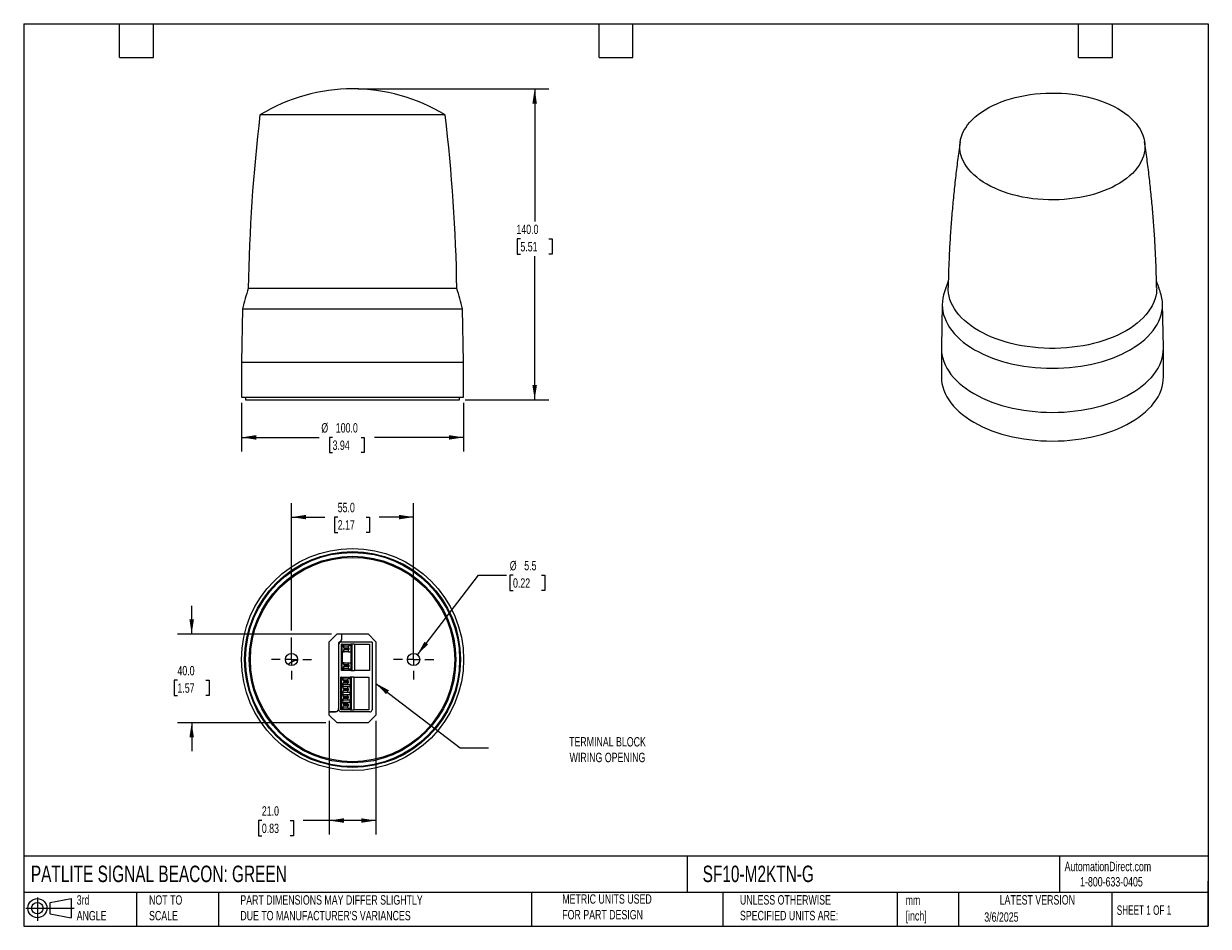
# Model space of a CAD drawing. Header units: millimetres. Extents: x 13 to 546, y 13 to 419.
import ezdxf

# ---------------------------------------------------------------- set-up
doc = ezdxf.new("R2010")
doc.units = ezdxf.units.MM
doc.header["$LTSCALE"] = 2
doc.linetypes.add('SLD-Center', pattern=[19.05, 15.24, -1.27, 1.27, -1.27])
doc.linetypes.add('SLD-Solid', pattern=[0])
doc.layers.add('CENTER', color=40, linetype='SLD-Center')
doc.layers.add('SLD-DEFPOINTS', color=7, linetype='Continuous')
doc.layers.add('DIMENSIONS', color=140, linetype='SLD-Solid', lineweight=25)
doc.layers.add('TEXT', color=140, linetype='SLD-Solid', lineweight=25)
doc.styles.add('SLDTEXTSTYLE0', font='TXT', dxfattribs={"width": 0.7})
doc.styles.add('SLDTEXTSTYLE1', font='TXT', dxfattribs={"width": 0.65})
doc.dimstyles.new('SLDDIMSTYLE0', dxfattribs={"dimtxt": 4.316016, "dimasz": 6.604, "dimexe": 0, "dimexo": 0.0625, "dimgap": 1.079004, "dimtad": 0, "dimtih": 1, "dimtoh": 1, "dimrnd": 1e-09, "dimzin": 4, "dimdsep": 46, "dimtxsty": 'SLDTEXTSTYLE0', "dimsah": 1, "dimcen": 0.09, "dimadec": 0, "dimazin": 1, "dimtfac": 1, "dimtofl": 0, "dimtmove": 0, "dimatfit": 3, "dimfxl": 0, "dimfrac": 2, "dimtolj": 1, "dimtzin": 12, "dimarcsym": 0})
doc.dimstyles.new('SLDDIMSTYLE1', dxfattribs={"dimtxt": 4.316016, "dimasz": 6.604, "dimexe": 0, "dimexo": 0.0625, "dimgap": 1.079004, "dimtad": 0, "dimtih": 1, "dimtoh": 1, "dimrnd": 1e-09, "dimzin": 12, "dimdsep": 46, "dimtxsty": 'SLDTEXTSTYLE0', "dimsah": 1, "dimcen": 0, "dimadec": 0, "dimazin": 3, "dimtfac": 1, "dimtofl": 0, "dimtmove": 0, "dimatfit": 3, "dimfxl": 0, "dimfrac": 2, "dimtolj": 1, "dimtzin": 12, "dimarcsym": 0})
doc.dimstyles.new('SLDDIMSTYLE2', dxfattribs={"dimtxt": 4.316016, "dimasz": 6.604, "dimexe": 0, "dimexo": 0.0625, "dimgap": 1.079004, "dimtad": 0, "dimtih": 1, "dimtoh": 1, "dimrnd": 1e-09, "dimzin": 4, "dimdsep": 46, "dimtxsty": 'SLDTEXTSTYLE0', "dimsah": 1, "dimcen": 0.09, "dimadec": 0, "dimazin": 1, "dimtfac": 1, "dimtmove": 0, "dimatfit": 0, "dimfxl": 0, "dimfrac": 2, "dimtolj": 1, "dimtzin": 12, "dimarcsym": 0})
doc.dimstyles.new('SLDDIMSTYLE3', dxfattribs={"dimtxt": 0.18, "dimasz": 6.604, "dimexe": 0, "dimexo": 0.0625, "dimgap": 0, "dimtad": 0, "dimtih": 1, "dimtoh": 1, "dimdec": 0, "dimrnd": 1e-09, "dimzin": 0, "dimdsep": 46, "dimtxsty": 'Standard', "dimsah": 1, "dimcen": 0.09, "dimadec": 0, "dimazin": 0, "dimtfac": 6.604, "dimtdec": 0, "dimtofl": 0, "dimtmove": 0, "dimatfit": 3, "dimfxl": 0, "dimfrac": 2, "dimtolj": 1, "dimtzin": 0, "dimarcsym": 0})

# ---------------------------------------------------------------- blocks, each defined once
blk = doc.blocks.new('Block11')
at = {"color": 7, "linetype": 'SLD-Solid', "lineweight": 18}
for p, q in [((0, 5.76), (21.75, 5.76)), ((5.18, 10.62), (5.18, 0)), ((10.96, 8.33), (20.35, 10.06)), ((10.96, 3.19), (10.96, 8.33)), ((20.35, 10.06), (20.35, 1.46)), ((10.96, 3.19), (20.35, 1.46))]:
    blk.add_line(p, q, dxfattribs=at)
for radius in [4.3, 2.57]:
    blk.add_circle((5.18, 5.76), radius, dxfattribs=at)
blk = doc.blocks.new('Block12')
at = {"layer": 'SLD-DEFPOINTS'}
blk.add_blockref('Block11', (0, 0), dxfattribs=at)
blk = doc.blocks.new('_D')
at = {"layer": 'DIMENSIONS'}
for p, q in [((110.78, 248.41), (110.78, 226.48)), ((210.78, 248.41), (210.78, 226.48)), ((110.78, 232.83), (145.76, 232.83)), ((151.78, 232.83), (150.33, 232.83)), ((150.33, 232.83), (150.33, 225.97)), ((164.6, 232.83), (166.05, 232.83)), ((166.05, 232.83), (166.05, 225.97)), ((210.78, 232.83), (170.62, 232.83)), ((150.33, 225.97), (151.78, 225.97)), ((166.05, 225.97), (164.6, 225.97))]:
    blk.add_line(p, q, dxfattribs=at)
for points in [[(110.78, 232.83), (117.38, 231.81), (117.38, 233.85)], [(210.78, 232.83), (204.17, 233.85), (204.17, 231.81)]]:
    blk.add_solid(points, dxfattribs=at)
at = {"layer": 'DIMENSIONS', "char_height": 4.233, "attachment_point": 1, "style": 'SLDTEXTSTYLE0'}
for s, insert in [('%%c', (146.72, 239.25)), ('100.0', (153.24, 239.25)), ('3.94', (151.78, 231.43))]:
    blk.add_mtext(s, dxfattribs=dict(at, insert=insert))
blk = doc.blocks.new('_D_1')
at = {"layer": 'DIMENSIONS'}
for p, q in [((163.32, 389.75), (249.13, 389.75)), ((242.78, 389.75), (242.78, 330.04)), ((236.36, 322.21), (234.91, 322.21)), ((234.91, 322.21), (234.91, 315.35)), ((249.19, 322.21), (250.64, 322.21)), ((250.64, 322.21), (250.64, 315.35)), ((234.91, 315.35), (236.36, 315.35)), ((250.64, 315.35), (249.19, 315.35)), ((242.78, 249.75), (242.78, 314.39)), ((211.52, 249.75), (249.13, 249.75))]:
    blk.add_line(p, q, dxfattribs=at)
for points in [[(242.78, 389.75), (241.76, 383.14), (243.79, 383.14)], [(242.78, 249.75), (243.79, 256.35), (241.76, 256.35)]]:
    blk.add_solid(points, dxfattribs=at)
at = {"layer": 'DIMENSIONS', "char_height": 4.233, "attachment_point": 1, "style": 'SLDTEXTSTYLE0'}
for s, insert in [('140.0', (234.57, 328.64)), ('5.51', (236.36, 320.81))]:
    blk.add_mtext(s, dxfattribs=dict(at, insert=insert))
blk = doc.blocks.new('_D_2')
at = {"layer": 'DIMENSIONS'}
for p, q in [((133.28, 145.84), (133.28, 203.29)), ((188.28, 135.35), (188.28, 203.29)), ((133.28, 196.94), (148.25, 196.94)), ((154.1, 196.94), (152.65, 196.94)), ((152.65, 196.94), (152.65, 190.08)), ((166.92, 196.94), (168.37, 196.94)), ((168.37, 196.94), (168.37, 190.08)), ((188.28, 196.94), (172.77, 196.94)), ((152.65, 190.08), (154.1, 190.08)), ((168.37, 190.08), (166.92, 190.08)), ((133.28, 135.35), (133.28, 142.79))]:
    blk.add_line(p, q, dxfattribs=at)
for points in [[(133.28, 196.94), (139.88, 195.93), (139.88, 197.96)], [(188.28, 196.94), (181.67, 197.96), (181.67, 195.93)]]:
    blk.add_solid(points, dxfattribs=at)
at = {"layer": 'DIMENSIONS', "char_height": 4.233, "attachment_point": 1, "style": 'SLDTEXTSTYLE0'}
for s, insert in [('55.0', (154.1, 203.37)), ('2.17', (154.1, 195.54))]:
    blk.add_mtext(s, dxfattribs=dict(at, insert=insert))
blk = doc.blocks.new('_D_3')
at = {"layer": 'DIMENSIONS'}
for p, q in [((189.95, 135), (217.43, 170.79)), ((217.43, 170.79), (230.13, 170.79)), ((233.03, 170.79), (231.58, 170.79)), ((231.58, 170.79), (231.58, 163.93)), ((245.85, 170.79), (247.3, 170.79)), ((247.3, 170.79), (247.3, 163.93)), ((231.58, 163.93), (233.03, 163.93)), ((247.3, 163.93), (245.85, 163.93))]:
    blk.add_line(p, q, dxfattribs=at)
blk.add_solid([(189.95, 135), (194.78, 139.61), (193.17, 140.85)], dxfattribs=at)
at = {"layer": 'DIMENSIONS', "char_height": 4.233, "attachment_point": 1, "style": 'SLDTEXTSTYLE0'}
for s, insert in [('%%c', (231.57, 177.22)), ('5.5', (238.08, 177.22)), ('0.22', (233.03, 169.39))]:
    blk.add_mtext(s, dxfattribs=dict(at, insert=insert))
blk = doc.blocks.new('_D_4')
at = {"layer": 'DIMENSIONS'}
for p, q in [((150.28, 105.27), (150.28, 53.97)), ((171.28, 105.27), (171.28, 53.97)), ((119.93, 60.32), (118.48, 60.32)), ((118.48, 60.32), (118.48, 53.46)), ((132.75, 60.32), (134.2, 60.32)), ((134.2, 60.32), (134.2, 53.46)), ((150.28, 60.32), (138.6, 60.32)), ((171.28, 60.32), (150.28, 60.32)), ((118.48, 53.46), (119.93, 53.46)), ((134.2, 53.46), (132.75, 53.46))]:
    blk.add_line(p, q, dxfattribs=at)
for points in [[(150.28, 60.32), (156.88, 59.31), (156.88, 61.34)], [(171.28, 60.32), (164.67, 61.34), (164.67, 59.31)]]:
    blk.add_solid(points, dxfattribs=at)
at = {"layer": 'DIMENSIONS', "char_height": 4.233, "attachment_point": 1, "style": 'SLDTEXTSTYLE0'}
for s, insert in [('21.0', (119.93, 66.75)), ('0.83', (119.93, 58.92))]:
    blk.add_mtext(s, dxfattribs=dict(at, insert=insert))
blk = doc.blocks.new('_D_5')
at = {"layer": 'DIMENSIONS'}
for p, q in [((88.34, 144.31), (88.34, 157.01)), ((151.24, 144.31), (81.99, 144.31)), ((81.93, 123.5), (80.48, 123.5)), ((80.48, 123.5), (80.48, 116.64)), ((94.75, 123.5), (96.2, 123.5)), ((96.2, 123.5), (96.2, 116.64)), ((80.48, 116.64), (81.93, 116.64)), ((96.2, 116.64), (94.75, 116.64)), ((148.75, 104.31), (81.99, 104.31)), ((88.34, 104.31), (88.34, 91.61))]:
    blk.add_line(p, q, dxfattribs=at)
for points in [[(88.34, 144.31), (89.36, 150.92), (87.32, 150.92)], [(88.34, 104.31), (87.32, 97.71), (89.36, 97.71)]]:
    blk.add_solid(points, dxfattribs=at)
at = {"layer": 'DIMENSIONS', "char_height": 4.233, "attachment_point": 1, "style": 'SLDTEXTSTYLE0'}
for s, insert in [('40.0', (81.93, 129.92)), ('1.57', (81.93, 122.09))]:
    blk.add_mtext(s, dxfattribs=dict(at, insert=insert))
blk = doc.blocks.new('SW_CENTERMARKSYMBOL_0')
at = {"layer": 'CENTER', "color": 0}
for p, q in [((0, 5.08), (0, 9.04)), ((-5.08, 0), (-9.04, 0)), ((0, 0), (-2.54, 0)), ((0, 0), (0, 2.54)), ((0, 0), (0, -2.54)), ((0, 0), (2.54, 0)), ((5.08, 0), (9.04, 0)), ((0, -5.08), (0, -9.04))]:
    blk.add_line(p, q, dxfattribs=at)
blk = doc.blocks.new('SW_CENTERMARKSYMBOL_1')
at = {"layer": 'CENTER', "color": 0}
for p, q in [((0, 5.08), (0, 9.04)), ((-5.08, 0), (-9.04, 0)), ((0, 0), (-2.54, 0)), ((0, 0), (0, 2.54)), ((0, 0), (0, -2.54)), ((0, 0), (2.54, 0)), ((5.08, 0), (9.04, 0)), ((0, -5.08), (0, -9.04))]:
    blk.add_line(p, q, dxfattribs=at)

msp = doc.modelspace()

# ---------------------------------------------------------------- linework, layer by layer
for p, q in [((202.458, 378.029), (119.094, 378.029)), ((207.732, 299.888), (113.82, 299.888)), ((111.195, 290.746), (110.776, 266.746)), ((111.195, 290.746), (210.357, 290.746)), ((210.776, 266.746), (210.357, 290.746)), ((426.326, 292.912), (425.907, 273.318)), ((525.9, 273.318), (525.481, 292.912)), ((425.907, 273.318), (425.904, 272.961)), ((425.904, 272.961), (425.904, 260.06)), ((525.904, 272.961), (525.9, 273.318)), ((525.904, 260.06), (525.904, 272.961)), ((110.776, 266.746), (110.776, 250.946)), ((110.776, 266.746), (160.776, 266.746)), ((160.776, 266.746), (210.776, 266.746)), ((210.776, 250.946), (210.776, 266.746)), ((110.776, 250.946), (210.776, 250.946)), ((112.576, 250.946), (112.576, 249.746)), ((208.976, 249.746), (208.976, 250.946)), ((112.576, 249.746), (160.776, 249.746)), ((160.776, 249.746), (208.976, 249.746)), ((150.276, 140.814), (153.776, 144.314)), ((153.776, 144.314), (167.776, 144.314)), ((155.75, 144.314), (155.75, 142.022)), ((155.776, 144.314), (155.776, 142.007)), ((167.776, 144.314), (171.276, 140.814)), ((150.276, 107.814), (150.276, 140.814)), ((154.424, 140.395), (154.424, 110.713)), ((154.45, 140.384), (154.45, 110.687)), ((154.602, 110.239), (154.602, 139.688)), ((169.55, 140.687), (155.602, 140.687)), ((155.726, 127.904), (155.726, 139.724)), ((156.039, 139.724), (155.726, 139.724)), ((155.75, 142.022), (155.776, 142.007)), ((156.039, 139.724), (156.039, 138.74)), ((156.274, 139.724), (156.274, 139.054)), ((156.274, 139.724), (159.96, 139.724)), ((156.694, 138.964), (156.694, 138.124)), ((156.694, 138.964), (158.9, 138.964)), ((158.9, 138.124), (158.9, 138.964)), ((159.96, 138.964), (158.9, 138.964)), ((159.96, 139.724), (159.96, 138.964)), ((160.385, 139.724), (159.96, 139.724)), ((159.96, 138.964), (159.96, 136.284)), ((160.385, 139.724), (160.385, 127.904)), ((161.608, 139.724), (160.385, 139.724)), ((161.608, 139.724), (161.608, 127.904)), ((161.608, 139.724), (168.426, 139.724)), ((168.426, 139.724), (168.426, 127.904)), ((169.55, 140.687), (169.55, 110.239)), ((171.276, 140.814), (171.276, 107.814)), ((156.039, 131.12), (156.039, 136.507)), ((156.694, 138.624), (156.064, 138.624)), ((156.064, 136.624), (156.694, 136.624)), ((156.071, 136.624), (156.071, 138.624)), ((156.274, 131.434), (156.274, 136.194)), ((157.118, 137.905), (156.694, 138.124)), ((156.694, 138.124), (158.9, 138.124)), ((157.118, 137.342), (156.694, 137.124)), ((156.694, 137.124), (156.694, 136.284)), ((158.9, 137.124), (156.694, 137.124)), ((158.9, 136.284), (156.694, 136.284)), ((157.118, 137.905), (159.324, 137.905)), ((157.118, 137.905), (157.118, 137.342)), ((157.118, 137.342), (159.324, 137.342)), ((158.9, 138.124), (159.324, 137.905)), ((158.9, 137.124), (159.324, 137.342)), ((158.9, 136.284), (158.9, 137.124)), ((158.9, 136.284), (159.96, 136.284)), ((159.324, 137.342), (159.324, 137.905)), ((159.96, 136.284), (159.96, 131.344)), ((156.039, 127.904), (156.039, 128.887)), ((156.694, 131.004), (156.064, 131.004)), ((156.064, 129.004), (156.694, 129.004)), ((156.071, 129.004), (156.071, 131.004)), ((156.274, 128.574), (156.274, 127.904)), ((156.694, 131.344), (156.694, 130.504)), ((156.694, 131.344), (158.9, 131.344)), ((156.694, 130.504), (157.118, 130.285)), ((156.694, 130.504), (158.9, 130.504)), ((156.694, 129.504), (157.118, 129.722)), ((156.694, 129.504), (156.694, 128.664)), ((158.9, 129.504), (156.694, 129.504)), ((158.9, 128.664), (156.694, 128.664)), ((159.324, 130.285), (157.118, 130.285)), ((157.118, 130.285), (157.118, 129.722)), ((159.324, 129.722), (157.118, 129.722)), ((158.9, 130.504), (158.9, 131.344)), ((158.9, 131.344), (159.96, 131.344)), ((159.324, 130.285), (158.9, 130.504)), ((159.324, 129.722), (158.9, 129.504)), ((158.9, 128.664), (158.9, 129.504)), ((158.9, 128.664), (159.96, 128.664)), ((159.324, 129.722), (159.324, 130.285)), ((159.96, 131.344), (159.96, 128.664)), ((159.96, 128.664), (159.96, 127.904)), ((155.426, 110.204), (155.426, 124.904)), ((155.739, 124.904), (155.426, 124.904)), ((156.039, 127.904), (155.726, 127.904)), ((155.739, 124.904), (155.739, 123.92)), ((156.394, 123.804), (155.764, 123.804)), ((155.771, 121.804), (155.771, 123.804)), ((155.974, 124.904), (155.974, 124.234)), ((155.974, 124.904), (159.66, 124.904)), ((156.274, 127.904), (156.039, 127.904)), ((159.96, 127.904), (156.274, 127.904)), ((156.394, 124.144), (156.394, 123.304)), ((156.394, 124.144), (158.6, 124.144)), ((156.394, 123.304), (158.6, 123.304)), ((156.818, 123.085), (156.394, 123.304)), ((156.818, 123.085), (159.024, 123.085)), ((156.818, 123.085), (156.818, 122.522)), ((158.6, 123.304), (158.6, 124.144)), ((159.66, 124.144), (158.6, 124.144)), ((158.6, 123.304), (159.024, 123.085)), ((159.024, 122.522), (159.024, 123.085)), ((159.66, 124.904), (159.66, 124.144)), ((160.085, 124.904), (159.66, 124.904)), ((159.66, 124.144), (159.66, 121.464)), ((159.96, 127.904), (160.385, 127.904)), ((160.085, 124.904), (160.085, 110.204)), ((161.308, 124.904), (160.085, 124.904)), ((160.385, 127.904), (161.608, 127.904)), ((161.308, 124.904), (161.308, 110.204)), ((161.308, 124.904), (168.126, 124.904)), ((168.426, 127.904), (161.608, 127.904)), ((168.126, 124.904), (168.126, 110.204)), ((155.739, 120.42), (155.739, 121.687)), ((155.739, 118.187), (155.739, 116.921)), ((155.764, 121.804), (156.394, 121.804)), ((156.394, 120.304), (155.764, 120.304)), ((155.764, 118.304), (156.394, 118.304)), ((155.771, 118.304), (155.771, 120.304)), ((155.974, 121.374), (155.974, 120.734)), ((155.974, 117.874), (155.974, 117.234)), ((156.818, 122.522), (156.394, 122.304)), ((156.394, 122.304), (156.394, 121.464)), ((156.394, 122.304), (158.6, 122.304)), ((158.6, 121.464), (156.394, 121.464)), ((156.394, 120.644), (156.394, 119.804)), ((156.394, 120.644), (158.6, 120.644)), ((156.394, 119.804), (156.818, 119.585)), ((156.394, 119.804), (158.6, 119.804)), ((156.818, 119.022), (156.394, 118.804)), ((156.394, 118.804), (156.394, 117.964)), ((158.6, 118.804), (156.394, 118.804)), ((158.6, 117.964), (156.394, 117.964)), ((156.818, 122.522), (159.024, 122.522)), ((156.818, 119.585), (159.024, 119.585)), ((156.818, 119.585), (156.818, 119.022)), ((159.024, 119.022), (156.818, 119.022)), ((158.6, 122.304), (159.024, 122.522)), ((158.6, 121.464), (158.6, 122.304)), ((159.66, 121.464), (158.6, 121.464)), ((158.6, 119.804), (158.6, 120.644)), ((158.6, 120.644), (159.66, 120.644)), ((159.024, 119.585), (158.6, 119.804)), ((158.6, 118.804), (159.024, 119.022)), ((158.6, 117.964), (158.6, 118.804)), ((159.66, 117.964), (158.6, 117.964)), ((159.024, 119.022), (159.024, 119.585)), ((159.66, 120.644), (159.66, 121.464)), ((159.66, 120.644), (159.66, 117.964)), ((159.66, 117.144), (159.66, 117.964)), ((155.739, 114.687), (155.739, 113.421)), ((156.394, 116.804), (155.764, 116.804)), ((155.764, 114.804), (156.394, 114.804)), ((156.394, 113.304), (155.764, 113.304)), ((155.771, 114.804), (155.771, 116.804)), ((155.771, 111.304), (155.771, 113.304)), ((155.974, 114.374), (155.974, 113.734)), ((156.394, 117.144), (156.394, 116.304)), ((156.394, 117.144), (158.6, 117.144)), ((156.394, 116.304), (156.818, 116.085)), ((156.394, 116.304), (158.6, 116.304)), ((156.818, 115.522), (156.394, 115.304)), ((156.394, 115.304), (156.394, 114.464)), ((158.6, 115.304), (156.394, 115.304)), ((158.6, 114.464), (156.394, 114.464)), ((156.394, 113.644), (156.394, 112.804)), ((156.394, 113.644), (158.6, 113.644)), ((156.394, 112.804), (156.818, 112.585)), ((158.6, 112.804), (156.394, 112.804)), ((156.394, 111.804), (156.818, 112.022)), ((156.818, 116.085), (159.024, 116.085)), ((156.818, 116.085), (156.818, 115.522)), ((159.024, 115.522), (156.818, 115.522)), ((159.024, 112.585), (156.818, 112.585)), ((156.818, 112.585), (156.818, 112.022)), ((159.024, 112.022), (156.818, 112.022)), ((158.6, 116.304), (158.6, 117.144)), ((158.6, 117.144), (159.66, 117.144)), ((159.024, 116.085), (158.6, 116.304)), ((158.6, 115.304), (159.024, 115.522)), ((158.6, 114.464), (158.6, 115.304)), ((159.66, 114.464), (158.6, 114.464)), ((158.6, 112.804), (158.6, 113.644)), ((158.6, 113.644), (159.66, 113.644)), ((159.024, 112.585), (158.6, 112.804)), ((159.024, 112.022), (158.6, 111.804)), ((159.024, 115.522), (159.024, 116.085)), ((159.024, 112.022), (159.024, 112.585)), ((159.66, 117.144), (159.66, 114.464)), ((159.66, 113.644), (159.66, 114.464)), ((159.66, 113.644), (159.66, 110.964)), ((152.924, 109.214), (150.276, 109.214)), ((152.95, 109.187), (150.276, 109.187)), ((153.776, 104.314), (150.276, 107.814)), ((152.95, 109.187), (152.924, 109.214)), ((154.45, 110.687), (154.424, 110.713)), ((155.739, 110.204), (155.426, 110.204)), ((168.55, 109.24), (155.602, 109.24)), ((155.739, 111.187), (155.739, 110.204)), ((155.764, 111.304), (156.394, 111.304)), ((155.974, 110.874), (155.974, 110.204)), ((159.66, 110.204), (155.974, 110.204)), ((156.394, 111.804), (156.394, 110.964)), ((158.6, 111.804), (156.394, 111.804)), ((158.6, 110.964), (156.394, 110.964)), ((158.6, 110.964), (158.6, 111.804)), ((158.6, 110.964), (159.66, 110.964)), ((159.66, 110.964), (159.66, 110.204)), ((159.66, 110.204), (160.085, 110.204)), ((160.085, 110.204), (161.308, 110.204)), ((168.126, 110.204), (161.308, 110.204)), ((171.276, 107.814), (167.776, 104.314)), ((167.776, 104.314), (153.776, 104.314))]:
    msp.add_line(p, q)
at = {"flags": 128}
for points in [[(505.377, 380.844), (507.012, 379.844), (508.545, 378.793), (509.971, 377.693), (511.287, 376.548), (512.487, 375.361), (513.568, 374.136), (514.526, 372.878), (515.357, 371.591), (516.061, 370.278), (516.633, 368.944), (517.072, 367.593), (517.377, 366.23), (517.547, 364.859), (517.581, 363.485), (517.479, 362.112), (517.242, 360.745), (516.869, 359.387), (516.363, 358.045), (515.725, 356.721), (514.957, 355.42), (514.062, 354.146), (513.042, 352.905), (511.902, 351.699), (510.643, 350.532), (509.272, 349.409), (507.791, 348.333), (506.207, 347.307), (504.523, 346.335), (502.747, 345.42), (500.883, 344.566), (498.937, 343.774), (496.916, 343.048), (494.827, 342.389), (492.676, 341.8), (490.47, 341.283), (488.217, 340.84), (485.923, 340.472), (483.597, 340.18), (481.246, 339.965), (478.877, 339.828), (476.499, 339.769), (474.118, 339.788), (471.744, 339.886), (469.383, 340.063), (467.043, 340.316), (464.733, 340.647), (462.458, 341.053), (460.228, 341.533), (458.049, 342.086), (455.928, 342.71), (453.872, 343.402), (451.888, 344.162), (449.982, 344.985), (448.161, 345.87), (446.43, 346.814), (444.795, 347.813), (443.262, 348.865), (441.836, 349.965), (440.52, 351.11), (439.32, 352.297), (438.239, 353.521), (437.282, 354.779), (436.45, 356.067), (435.746, 357.38), (435.174, 358.714), (434.735, 360.065), (434.43, 361.428), (434.26, 362.798), (434.226, 364.172), (434.328, 365.545), (434.565, 366.913), (434.938, 368.27), (435.444, 369.613), (436.082, 370.937), (436.85, 372.238), (437.745, 373.511), (438.765, 374.753), (439.906, 375.959), (441.164, 377.126), (442.535, 378.249), (444.016, 379.325), (445.6, 380.351), (447.284, 381.322), (449.06, 382.237), (450.924, 383.092), (452.87, 383.884), (454.891, 384.61), (456.98, 385.269), (459.131, 385.857), (461.337, 386.374), (463.591, 386.817), (465.884, 387.186), (468.21, 387.478), (470.561, 387.693), (472.93, 387.83), (475.308, 387.889), (477.689, 387.869), (480.063, 387.771), (482.424, 387.595), (484.764, 387.341), (487.074, 387.011), (489.349, 386.605), (491.579, 386.125), (493.759, 385.572), (495.88, 384.948), (497.936, 384.255), (499.92, 383.496), (501.825, 382.672), (503.646, 381.787), (505.377, 380.844)], [(522.856, 300.327), (522.842, 299.289), (522.704, 297.823), (522.429, 296.364), (522.018, 294.915), (521.471, 293.481), (520.791, 292.067), (519.979, 290.675), (519.038, 289.312), (517.97, 287.979), (516.779, 286.682), (515.468, 285.424), (514.04, 284.209), (512.501, 283.04), (510.855, 281.921), (509.106, 280.856), (507.26, 279.846), (505.322, 278.896), (503.297, 278.007), (501.192, 277.183), (499.013, 276.426), (496.766, 275.739), (494.458, 275.122), (492.096, 274.579), (489.686, 274.11), (487.236, 273.717), (484.752, 273.402), (482.243, 273.164), (479.714, 273.006), (477.175, 272.926), (474.632, 272.926), (472.093, 273.006), (469.565, 273.164), (467.055, 273.402), (464.571, 273.717), (462.121, 274.11), (459.711, 274.579), (457.349, 275.122), (455.041, 275.739), (452.794, 276.426), (450.615, 277.183), (448.51, 278.007), (446.485, 278.896), (444.547, 279.846), (442.701, 280.856), (440.952, 281.921), (439.306, 283.04), (437.767, 284.209), (436.34, 285.424), (435.029, 286.682), (433.837, 287.979), (432.77, 289.312), (431.828, 290.675), (431.016, 292.067), (430.336, 293.481), (429.789, 294.915), (429.378, 296.364), (429.103, 297.823), (428.965, 299.289), (428.951, 300.327)], [(427.178, 297.852), (426.933, 297.036), (426.594, 295.55), (426.39, 294.056), (426.322, 292.558), (426.39, 291.06), (426.594, 289.567), (426.933, 288.081), (427.406, 286.607), (428.012, 285.15), (428.749, 283.714), (429.616, 282.301), (430.609, 280.917), (431.726, 279.564), (432.965, 278.247), (434.321, 276.969), (435.792, 275.734), (437.372, 274.546), (439.058, 273.406), (440.844, 272.319), (442.727, 271.288), (444.701, 270.315), (446.761, 269.402), (448.9, 268.554), (451.113, 267.771), (453.394, 267.056), (455.737, 266.41), (458.135, 265.837), (460.582, 265.337), (463.071, 264.911), (465.595, 264.561), (468.147, 264.288), (470.721, 264.093), (473.309, 263.975), (475.904, 263.936), (478.498, 263.975), (481.086, 264.093), (483.66, 264.288), (486.212, 264.561), (488.736, 264.911), (491.225, 265.337), (493.672, 265.837), (496.07, 266.41), (498.413, 267.056), (500.694, 267.771), (502.907, 268.554), (505.047, 269.402), (507.106, 270.315), (509.08, 271.288), (510.963, 272.319), (512.749, 273.406), (514.435, 274.546), (516.015, 275.734), (517.486, 276.969), (518.842, 278.247), (520.081, 279.564), (521.198, 280.917), (522.191, 282.301), (523.058, 283.714), (523.795, 285.15), (524.401, 286.607), (524.874, 288.081), (525.213, 289.567), (525.417, 291.06), (525.485, 292.558), (525.417, 294.056), (525.213, 295.55), (524.874, 297.036), (524.629, 297.852)], [(425.904, 272.961), (425.972, 271.451), (426.177, 269.944), (426.519, 268.446), (426.996, 266.96), (427.607, 265.491), (428.351, 264.042), (429.225, 262.617), (430.226, 261.221), (431.353, 259.857), (432.602, 258.529), (433.97, 257.241), (435.453, 255.995), (437.046, 254.796), (438.746, 253.647), (440.548, 252.551)], [(440.548, 252.551), (442.447, 251.511), (444.438, 250.53), (446.514, 249.61), (448.672, 248.754), (450.904, 247.964), (453.204, 247.243), (455.567, 246.593), (457.985, 246.014), (460.453, 245.51), (462.963, 245.081), (465.508, 244.728), (468.082, 244.452), (470.677, 244.255), (473.287, 244.137), (475.904, 244.097), (478.52, 244.137), (481.13, 244.255), (483.725, 244.452), (486.299, 244.728), (488.845, 245.081), (491.354, 245.51), (493.822, 246.014), (496.24, 246.593), (498.603, 247.243), (500.904, 247.964), (503.136, 248.754), (505.293, 249.61), (507.37, 250.53), (509.36, 251.511), (511.259, 252.551), (513.061, 253.647), (514.761, 254.796), (516.354, 255.995), (517.837, 257.241), (519.205, 258.529), (520.454, 259.857), (521.581, 261.221), (522.583, 262.617), (523.456, 264.042), (524.2, 265.491), (524.811, 266.96), (525.288, 268.446), (525.63, 269.944), (525.835, 271.451), (525.904, 272.961)], [(425.904, 260.06), (425.972, 258.549), (426.177, 257.043), (426.519, 255.545), (426.996, 254.059), (427.607, 252.589), (428.351, 251.141), (429.225, 249.716), (430.226, 248.32), (431.353, 246.956), (432.602, 245.628), (433.97, 244.339), (435.453, 243.094), (437.046, 241.895), (438.746, 240.746), (440.548, 239.65), (442.447, 238.61), (444.438, 237.628), (446.514, 236.708), (448.672, 235.852), (450.904, 235.063), (453.204, 234.342), (455.567, 233.691), (457.985, 233.113), (460.453, 232.608), (462.963, 232.179), (465.508, 231.826), (468.082, 231.551), (470.677, 231.354), (473.287, 231.235), (475.904, 231.196), (478.52, 231.235), (481.13, 231.354), (483.725, 231.551), (486.299, 231.826), (488.845, 232.179), (491.354, 232.608), (493.822, 233.113), (496.24, 233.691), (498.603, 234.342), (500.904, 235.063), (503.136, 235.852), (505.293, 236.708), (507.37, 237.628), (509.36, 238.61), (511.259, 239.65)], [(511.259, 239.65), (513.061, 240.746), (514.761, 241.895), (516.354, 243.094), (517.837, 244.339), (519.205, 245.628), (520.454, 246.956), (521.581, 248.32), (522.583, 249.716), (523.456, 251.141), (524.2, 252.589), (524.811, 254.059), (525.288, 255.545), (525.63, 257.043), (525.835, 258.549), (525.904, 260.06)], [(154.424, 140.395), (154.438, 140.389), (154.45, 140.384)]]:
    msp.add_lwpolyline(points, dxfattribs=at)
for centre, radius in [((160.776, 132.814), 50), ((160.776, 132.814), 48.617), ((160.776, 132.814), 48.6), ((160.776, 132.814), 48.2), ((160.776, 132.814), 46.5), ((160.776, 132.814), 46), ((133.276, 132.814), 2.75), ((188.276, 132.814), 2.75)]:
    msp.add_circle(centre, radius)
for centre, radius, start, end in [((160.776, 309.746), 80, 58.59901, 121.40099), ((873.725, 287.852), 760, 173.185513, 179.092549), ((-552.173, 287.852), 760, 0.907451, 6.814487), ((304.683, 240.126), 200, 162.61399, 165.33907), ((16.869, 240.126), 200, 14.66093, 17.38601)]:
    msp.add_arc(centre, radius, start, end)
for points, knots in [([(434.386, 365.861), (434.169, 364.398), (433.563, 360.316), (432.7, 353.584), (431.788, 345.67), (431.001, 337.731), (430.334, 329.771), (429.788, 321.795), (429.369, 313.807), (429.088, 306.65), (429, 302.154), (428.964, 300.327)], [0, 0, 0, 0, 0.06769461, 0.18886091, 0.31009876, 0.43139354, 0.55273117, 0.67409802, 0.79548085, 0.91686677, 1, 1, 1, 1]), ([(522.846, 300.327), (522.802, 302.413), (522.703, 307.163), (522.404, 314.569), (521.973, 322.54), (521.417, 330.494), (520.742, 338.426), (519.948, 346.334), (519.029, 354.211), (518.189, 360.721), (517.611, 364.594), (517.421, 365.861)], [0, 0, 0, 0, 0.09490664, 0.21611445, 0.33724727, 0.45829277, 0.57923842, 0.70007147, 0.82077889, 0.94134728, 1, 1, 1, 1]), ([(429.027, 303.154), (428.606, 302.009), (427.962, 300.259), (427.392, 298.474), (427.196, 297.857)], [0, 0, 0, 0, 0.6544057, 1, 1, 1, 1]), ([(524.613, 297.859), (524.455, 298.354), (523.885, 300.146), (523.243, 301.905), (522.778, 303.178)], [0, 0, 0, 0, 0.2764617, 1, 1, 1, 1]), ([(155.75, 142.022), (155.749, 141.98), (155.747, 141.897), (155.731, 141.772), (155.705, 141.649), (155.668, 141.528), (155.622, 141.412), (155.567, 141.3), (155.504, 141.195), (155.433, 141.097), (155.364, 141.016), (155.294, 140.944), (155.215, 140.872), (155.11, 140.79), (154.973, 140.706), (154.811, 140.616), (154.625, 140.51), (154.494, 140.435), (154.424, 140.395)], [0, 0, 0, 0, 0.0559486, 0.1122489, 0.1686916, 0.2250643, 0.2811555, 0.3367596, 0.3916808, 0.4457375, 0.4987646, 0.5338437, 0.5816985, 0.6417733, 0.713177, 0.7963031, 0.891911, 1, 1, 1, 1]), ([(155.776, 142.007), (155.776, 141.819), (155.741, 141.636), (155.64, 141.376), (155.599, 141.293), (155.501, 141.136), (155.444, 141.061), (155.319, 140.924), (155.25, 140.862), (155.102, 140.751), (155.021, 140.705), (154.776, 140.567), (154.613, 140.475), (154.45, 140.384)], [0, 0, 0, 0, 0.25, 0.25, 0.375, 0.375, 0.5, 0.5, 0.625, 0.625, 0.75, 0.75, 1, 1, 1, 1]), ([(155.602, 140.687), (155.47, 140.687), (155.34, 140.662), (155.098, 140.561), (154.987, 140.487), (154.711, 140.211), (154.602, 139.952), (154.602, 139.688)], [0, 0, 0, 0, 0.25, 0.25, 0.5, 0.5, 1, 1, 1, 1]), ([(156.039, 139.724), (156.039, 139.724), (156.06, 139.724), (156.141, 139.724), (156.202, 139.724), (156.274, 139.724)], [0, 0, 0, 0, 0.5, 0.5, 1, 1, 1, 1]), ([(156.039, 138.74), (156.039, 138.802), (156.058, 138.862), (156.135, 138.972), (156.194, 139.019), (156.274, 139.054)], [0, 0, 0, 0, 0.5, 0.5, 1, 1, 1, 1]), ([(156.274, 139.054), (156.392, 139.087), (156.628, 139.154), (156.909, 139.089), (157.043, 138.986), (157.073, 138.964)], [0, 0, 0, 0, 0.4399201, 0.8779925, 1, 1, 1, 1]), ([(156.274, 136.194), (156.194, 136.229), (156.136, 136.275), (156.058, 136.384), (156.039, 136.446), (156.039, 136.507)], [0, 0, 0, 0, 0.5, 0.5, 1, 1, 1, 1]), ([(157.063, 136.284), (156.988, 136.235), (156.741, 136.074), (156.466, 136.144), (156.274, 136.194)], [0, 0, 0, 0, 0.3012052, 1, 1, 1, 1]), ([(131.714, 130.614), (131.775, 130.676), (132.276, 131.185), (133.476, 131.858), (134.873, 132.485), (135.757, 132.594), (136.001, 132.625)], [0, 0, 0, 0, 0.0543558, 0.4454243, 0.8469887, 1, 1, 1, 1]), ([(135.992, 132.588), (135.712, 132.542), (134.935, 132.414), (133.733, 131.926), (132.585, 131.298), (131.985, 130.77), (131.763, 130.575)], [0, 0, 0, 0, 0.1789104, 0.4963459, 0.8137815, 1, 1, 1, 1]), ([(156.039, 131.12), (156.039, 131.182), (156.058, 131.242), (156.135, 131.352), (156.194, 131.399), (156.274, 131.434)], [0, 0, 0, 0, 0.5, 0.5, 1, 1, 1, 1]), ([(156.274, 128.574), (156.194, 128.609), (156.136, 128.655), (156.058, 128.764), (156.039, 128.826), (156.039, 128.887)], [0, 0, 0, 0, 0.5, 0.5, 1, 1, 1, 1]), ([(156.274, 131.434), (156.392, 131.467), (156.628, 131.534), (156.909, 131.469), (157.043, 131.366), (157.073, 131.344)], [0, 0, 0, 0, 0.4403551, 0.8784911, 1, 1, 1, 1]), ([(157.063, 128.664), (156.988, 128.615), (156.74, 128.454), (156.466, 128.524), (156.274, 128.574)], [0, 0, 0, 0, 0.3017984, 1, 1, 1, 1]), ([(155.739, 124.904), (155.739, 124.904), (155.76, 124.904), (155.841, 124.904), (155.902, 124.904), (155.974, 124.904)], [0, 0, 0, 0, 0.5, 0.5, 1, 1, 1, 1]), ([(155.739, 123.92), (155.739, 123.982), (155.758, 124.042), (155.835, 124.152), (155.894, 124.199), (155.974, 124.234)], [0, 0, 0, 0, 0.5, 0.5, 1, 1, 1, 1]), ([(155.974, 124.234), (156.092, 124.267), (156.328, 124.334), (156.609, 124.269), (156.743, 124.166), (156.773, 124.144)], [0, 0, 0, 0, 0.4399201, 0.8779925, 1, 1, 1, 1]), ([(155.974, 121.374), (155.894, 121.409), (155.836, 121.455), (155.758, 121.564), (155.739, 121.626), (155.739, 121.687)], [0, 0, 0, 0, 0.5, 0.5, 1, 1, 1, 1]), ([(155.739, 120.42), (155.739, 120.482), (155.758, 120.542), (155.835, 120.652), (155.894, 120.699), (155.974, 120.734)], [0, 0, 0, 0, 0.5, 0.5, 1, 1, 1, 1]), ([(155.974, 117.874), (155.868, 117.92), (155.799, 117.988), (155.748, 118.104), (155.74, 118.145), (155.739, 118.226), (155.747, 118.266), (155.764, 118.304)], [0, 0, 0, 0, 0.5, 0.5, 0.75, 0.75, 1, 1, 1, 1]), ([(156.763, 121.464), (156.688, 121.415), (156.441, 121.254), (156.166, 121.324), (155.974, 121.374)], [0, 0, 0, 0, 0.3012052, 1, 1, 1, 1]), ([(155.974, 120.734), (156.092, 120.767), (156.328, 120.834), (156.609, 120.769), (156.743, 120.666), (156.773, 120.644)], [0, 0, 0, 0, 0.4403551, 0.8784911, 1, 1, 1, 1]), ([(156.763, 117.964), (156.688, 117.915), (156.441, 117.754), (156.166, 117.824), (155.974, 117.874)], [0, 0, 0, 0, 0.3012052, 1, 1, 1, 1]), ([(155.974, 114.374), (155.868, 114.42), (155.799, 114.488), (155.748, 114.604), (155.74, 114.645), (155.739, 114.726), (155.747, 114.766), (155.764, 114.804)], [0, 0, 0, 0, 0.5, 0.5, 0.75, 0.75, 1, 1, 1, 1]), ([(155.759, 116.921), (155.754, 116.952), (155.741, 117.045), (155.833, 117.16), (155.941, 117.216), (155.974, 117.234)], [0, 0, 0, 0, 0.2580749, 0.7712763, 1, 1, 1, 1]), ([(155.759, 113.421), (155.754, 113.452), (155.741, 113.545), (155.833, 113.66), (155.941, 113.716), (155.974, 113.734)], [0, 0, 0, 0, 0.2580587, 0.7712713, 1, 1, 1, 1]), ([(155.974, 117.234), (156.092, 117.267), (156.328, 117.334), (156.609, 117.269), (156.743, 117.166), (156.773, 117.144)], [0, 0, 0, 0, 0.4403551, 0.8784911, 1, 1, 1, 1]), ([(156.763, 114.464), (156.688, 114.415), (156.441, 114.254), (156.166, 114.324), (155.974, 114.374)], [0, 0, 0, 0, 0.30120521, 1, 1, 1, 1]), ([(155.974, 113.734), (156.092, 113.767), (156.328, 113.834), (156.609, 113.769), (156.743, 113.666), (156.773, 113.644)], [0, 0, 0, 0, 0.4403551, 0.8784911, 1, 1, 1, 1]), ([(154.424, 110.713), (154.424, 110.614), (154.414, 110.517), (154.376, 110.325), (154.347, 110.23), (154.272, 110.049), (154.226, 109.963), (154.117, 109.8), (154.054, 109.722), (153.847, 109.515), (153.679, 109.403), (153.319, 109.253), (153.122, 109.214), (152.924, 109.214)], [0, 0, 0, 0, 0.125, 0.125, 0.25, 0.25, 0.375, 0.375, 0.5, 0.5, 0.75, 0.75, 1, 1, 1, 1]), ([(154.45, 110.687), (154.45, 110.588), (154.44, 110.491), (154.402, 110.299), (154.373, 110.204), (154.298, 110.023), (154.252, 109.936), (154.143, 109.773), (154.08, 109.696), (153.873, 109.489), (153.706, 109.377), (153.345, 109.227), (153.148, 109.187), (152.95, 109.187)], [0, 0, 0, 0, 0.125, 0.125, 0.25, 0.25, 0.375, 0.375, 0.5, 0.5, 0.75, 0.75, 1, 1, 1, 1]), ([(155.602, 109.24), (155.47, 109.24), (155.34, 109.266), (155.098, 109.366), (154.987, 109.44), (154.711, 109.716), (154.602, 109.975), (154.602, 110.239)], [0, 0, 0, 0, 0.25, 0.25, 0.5, 0.5, 1, 1, 1, 1]), ([(155.974, 110.204), (155.914, 110.204), (155.793, 110.204), (155.729, 110.204), (155.743, 110.204), (155.744, 110.204)], [0, 0, 0, 0, 0.4586918, 0.9426878, 1, 1, 1, 1]), ([(155.974, 110.874), (155.868, 110.92), (155.799, 110.988), (155.748, 111.104), (155.74, 111.145), (155.739, 111.226), (155.747, 111.266), (155.764, 111.304)], [0, 0, 0, 0, 0.5, 0.5, 0.75, 0.75, 1, 1, 1, 1]), ([(156.763, 110.964), (156.688, 110.915), (156.44, 110.754), (156.166, 110.824), (155.974, 110.874)], [0, 0, 0, 0, 0.3017984, 1, 1, 1, 1]), ([(168.55, 109.24), (168.682, 109.24), (168.812, 109.266), (169.054, 109.366), (169.165, 109.44), (169.441, 109.716), (169.55, 109.975), (169.55, 110.239)], [0, 0, 0, 0, 0.25, 0.25, 0.5, 0.5, 1, 1, 1, 1])]:
    msp.add_open_spline(points, degree=3, knots=knots)
for points in [[(156.064, 138.624), (156.047, 138.661), (156.039, 138.7), (156.039, 138.74)], [(156.039, 136.507), (156.039, 136.547), (156.047, 136.587), (156.064, 136.624)], [(156.064, 131.004), (156.047, 131.041), (156.039, 131.08), (156.039, 131.12)], [(156.039, 128.887), (156.039, 128.927), (156.047, 128.967), (156.064, 129.004)], [(155.764, 123.804), (155.747, 123.841), (155.739, 123.88), (155.739, 123.92)], [(155.739, 121.687), (155.739, 121.727), (155.747, 121.767), (155.764, 121.804)], [(155.764, 120.304), (155.747, 120.341), (155.739, 120.38), (155.739, 120.42)]]:
    msp.add_open_spline(points, degree=3)
at = {"layer": 'TEXT'}
for p, q in [((12.7, 419.1), (546.1, 419.1)), ((12.7, 419.1), (12.7, 12.7)), ((55.88, 403.86), (55.88, 419.1)), ((71.12, 403.86), (71.12, 419.1)), ((271.78, 403.86), (271.78, 419.1)), ((287.02, 403.86), (287.02, 419.1)), ((487.68, 403.86), (487.68, 419.1)), ((502.92, 403.86), (502.92, 419.1)), ((546.1, 419.1), (546.1, 12.7)), ((55.88, 403.86), (71.12, 403.86)), ((271.78, 403.86), (287.02, 403.86)), ((487.68, 403.86), (502.92, 403.86)), ((546.1, 44.252), (12.7, 44.252)), ((311.518, 44.252), (311.518, 27.94)), ((479.151, 44.252), (479.151, 27.94)), ((546.1, 12.7), (546.1, 33.02)), ((546.1, 27.94), (12.7, 27.94)), ((63.5, 27.94), (63.5, 12.7)), ((100.423, 27.94), (100.423, 12.7)), ((241.293, 27.94), (241.293, 12.7)), ((327.56, 27.94), (327.56, 12.7)), ((406.049, 27.94), (406.049, 12.7)), ((433.624, 27.94), (433.624, 12.7)), ((502.697, 27.94), (502.697, 12.7)), ((12.7, 12.7), (546.1, 12.7))]:
    msp.add_line(p, q, dxfattribs=at)

# ---------------------------------------------------------------- block references
at = {"layer": 'CENTER'}
for name, p in [('SW_CENTERMARKSYMBOL_1', (133.276, 132.814)), ('SW_CENTERMARKSYMBOL_0', (188.276, 132.814))]:
    msp.add_blockref(name, p, dxfattribs=at)
at = {"layer": 'SLD-DEFPOINTS'}
msp.add_blockref('Block12', (13.676, 15.108), dxfattribs=at)

# ---------------------------------------------------------------- texts
at = {"layer": 'TEXT'}
for s, insert, char_height, attachment_point, style in [('TERMINAL BLOCK^JWIRING OPENING', (275.565, 97.896), 4.23333, 2, 'SLDTEXTSTYLE0'), ('PATLITE SIGNAL BEACON: GREEN', (15.931, 40.013), 7.40833, 1, 'SLDTEXTSTYLE0'), ('SF10-M2KTN-G', (318.415, 40.013), 7.40833, 1, 'SLDTEXTSTYLE0'), ('AutomationDirect.com', (481.39, 41.753), 4.23333, 1, 'SLDTEXTSTYLE0'), ('1-800-633-0405', (488.383, 34.874), 4.23333, 1, 'SLDTEXTSTYLE0'), ('3rd^JANGLE', (36.564, 26.675), 4.2333, 1, 'SLDTEXTSTYLE0'), ('NOT TO^JSCALE', (69.15, 26.675), 4.23333, 1, 'SLDTEXTSTYLE0'), ("PART DIMENSIONS MAY DIFFER SLIGHTLY ^JDUE TO MANUFACTURER'S VARIANCES", (110.239, 26.682), 4.23333, 1, 'SLDTEXTSTYLE0'), ('METRIC UNITS USED ^JFOR PART DESIGN', (255.209, 27.112), 4.23333, 1, 'SLDTEXTSTYLE0'), ('UNLESS OTHERWISE ^JSPECIFIED UNITS ARE:', (335.216, 26.721), 4.23333, 1, 'SLDTEXTSTYLE0'), ('LATEST VERSION', (469.104, 26.728), 4.23333, 2, 'SLDTEXTSTYLE0'), ('mm^J[inch]', (409.814, 26.594), 4.2333, 1, 'SLDTEXTSTYLE0'), ('SHEET 1 OF 1', (504.883, 22.103), 4.23333, 1, 'SLDTEXTSTYLE1'), ('3/6/2025', (445.226, 18.994), 4.2333, 1, 'SLDTEXTSTYLE0')]:
    msp.add_mtext(s, dxfattribs=dict(at, insert=insert, char_height=char_height, attachment_point=attachment_point, style=style))

# ---------------------------------------------------------------- dimensions: what is measured, and where the dimension line sits
at = {"layer": 'DIMENSIONS'}
for base, p1, p2, dimstyle, picture, middle in [((242.776, 389.746), (208.976, 249.746), (160.776, 389.746), 'SLDDIMSTYLE0', '_D_1', (242.776, 322.213)), ((88.341, 144.314), (153.776, 104.314), (153.776, 144.314), 'SLDDIMSTYLE2', '_D_5', (88.341, 123.496))]:
    dim = msp.add_linear_dim(base=base, p1=p1, p2=p2, angle=90, dimstyle=dimstyle, dxfattribs=at)
    dim.commit()
    dim.dimension.update_dxf_attribs({"geometry": picture, "text_midpoint": middle, "dimtype": 160})
dim = msp.add_linear_dim(base=(110.776, 232.829), p1=(210.776, 250.946), p2=(110.776, 250.946), text='%%c<>', dimstyle='SLDDIMSTYLE0', dxfattribs=at)
dim.commit()
dim.dimension.update_dxf_attribs({"geometry": '_D', "text_midpoint": (158.191, 232.829), "dimtype": 160})
for base, p1, p2, picture, middle in [((133.276, 196.944), (188.276, 132.814), (133.276, 132.814), '_D_2', (160.51, 196.944)), ((171.276, 60.323), (150.276, 107.814), (171.276, 107.814), '_D_4', (126.338, 60.323))]:
    dim = msp.add_linear_dim(base=base, p1=p1, p2=p2, dimstyle='SLDDIMSTYLE0', dxfattribs=at)
    dim.commit()
    dim.dimension.update_dxf_attribs({"geometry": picture, "text_midpoint": middle, "dimtype": 160})
dim = msp.add_diameter_dim_2p(p1=(186.602, 130.632), p2=(189.951, 134.995), dimstyle='SLDDIMSTYLE1', dxfattribs=at)
dim.commit()
dim.dimension.update_dxf_attribs({"geometry": '_D_3', "text_midpoint": (239.442, 170.792), "dimtype": 163})

# ---------------------------------------------------------------- leaders
at = {"layer": 'TEXT'}
msp.add_leader([(171.276, 122.092), (209.255, 93.072), (221.955, 93.072)], dimstyle='SLDDIMSTYLE3', dxfattribs=at)

doc.saveas('drawing.dxf')
